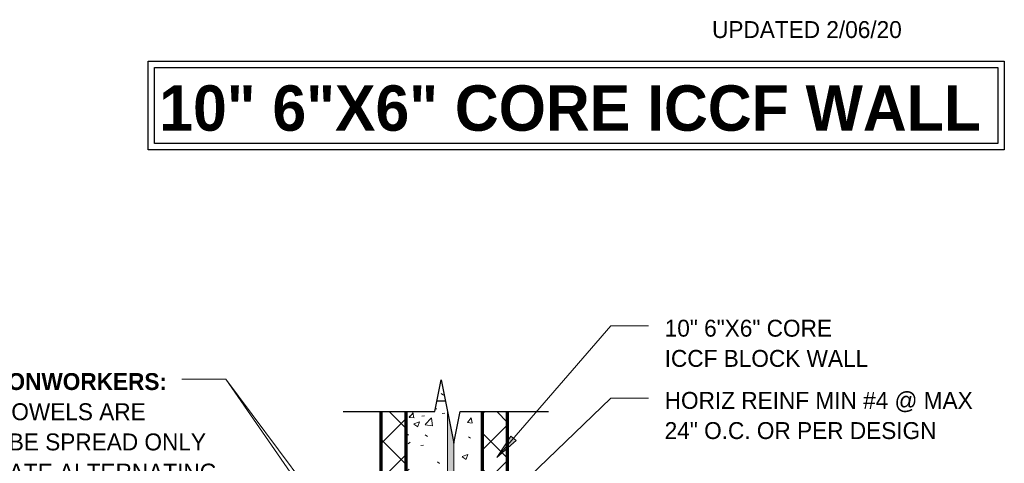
# Model space of a CAD drawing. Header units: inches. Extents: x 298 to 1415, y -40 to 187.
# Tile 19 of 32: x 1062 to 1140, y 96 to 131. Entities that reach past the tile are written whole.
import ezdxf

# ---------------------------------------------------------------- set-up
doc = ezdxf.new("R2010")
doc.units = ezdxf.units.IN
doc.header["$MEASUREMENT"] = 0
for name, color, linetype, lineweight in [('A-ANNO-TEXT', 2, 'Continuous', 9), ('A-DETL', 5, 'Continuous', 70), ('A-DETL-GENF', 3, 'Continuous', 9), ('A-DETL-HLIN', 3, 'Continuous', 70), ('A-DETL-MLIN', 3, 'Continuous', 30)]:
    doc.layers.add(name, color=color, linetype=linetype, lineweight=lineweight)
pattern_1 = [(50, (985.105, 0), (4.59071, -0.40187), [0.48, -5.28]), (355, (985.105, 0), (-0.88784, 4.8137), [0.384, -4.224]), (100.451, (985.487, -0.033), (3.70197, 4.41272), [0.408, -4.487]), (46.184, (985.105, 1.28), (6.83066, -1.05904), [0.72, -7.92]), (96.636, (985.674, 1.192), (5.98166, 6.234), [0.612, -6.731]), (351.184, (985.105, 1.28), (5.98208, 6.23382), [0.576, -6.336]), (21, (985.745, 0.96), (3.82029, -2.5771), [0.48, -5.28]), (326, (985.745, 0.96), (1.5572, 4.64059), [0.384, -4.224]), (71.451, (986.063, 0.745), (5.37715, 2.0647), [0.408, -4.487]), (37.5, (985.105, 0), (0.077972, 2.130786), [0.211, -3.962, 0.211, -4.077, -4.24]), (37.5, (985.105, 0), (0.077972, 2.130786), [-8.461, 0.211, -4.029]), (7.5, (985.105, 0), (1.683907, 2.52439), [0.211, -2.234, 0.211, -3.866, -1.616]), (7.5, (985.105, 0), (1.683907, 2.52439), [-6.522, 0.211, -1.405]), (327.5, (983.678, 0), (3.416527, -0.144297), [0.211, -1.389, 0.211, -4.781, -6.624]), (327.5, (983.678, 0), (3.416527, -0.144297), [-6.592, 0.211, -6.413]), (317.5, (983.038, 0), (3.732463, 0.640715), [0.211, -1.869, 0.211, -3.104, -4.704]), (317.5, (983.038, 0), (3.732463, 0.640715), [-5.395, 0.211, -4.493])]
pattern_2 = [(45, (985.105, 0), (-1.414214, 1.414214), []), (135, (985.105, 0), (-1.414214, -1.414214), [])]

# ---------------------------------------------------------------- blocks, each defined once
blk = doc.blocks.new('Reinf Bar Eleva_ WITH SLAB0')
at = {"layer": 'A-DETL-GENF'}
blk.add_hatch(color=256, dxfattribs=at).paths.add_polyline_path([(0, 0), (0, -0.5), (41.642, -0.5), (44.142, 0)], flags=0)
for p, q in [((44.142, 0), (0, 0)), ((0, 0), (0, -0.5)), ((0, -0.5), (41.642, -0.5))]:
    blk.add_line(p, q, dxfattribs=at)
blk = doc.blocks.new('Break Line2 - B_ WITH SLAB0')
at = {"layer": 'A-DETL-GENF', "lineweight": 30}
for p, q in [((-1, 0), (-0.5, 2.5)), ((-0.5, 2.5), (0.5, -2.5)), ((-8.216, 0), (-1, 0)), ((0.5, -2.5), (1, 0)), ((1, 0), (7.992, 0))]:
    blk.add_line(p, q, dxfattribs=at)

msp = doc.modelspace()

# ---------------------------------------------------------------- hatches: boundary and pattern name
at = {"layer": 'A-ANNO-TEXT'}
msp.add_hatch(color=7, dxfattribs=at).paths.add_polyline_path([(1101.64699028, 97.65078571), (1101.24850795, 97.99506744), (1100.14020945, 96.30953964)], flags=0)
at = {"layer": 'A-DETL-GENF'}
h = msp.add_hatch(dxfattribs=at)
h.set_pattern_fill('FP6_16', style=0, pattern_type=2)
h.set_pattern_definition(pattern_1)
h.paths.add_polyline_path([(1095.80733137, 102.04482759), (1095.65056185, 102.04482759), (1095.22894661, 99.93675141), (1092.97894661, 99.93675141), (1092.97894661, 91.79482759), (1096.22894661, 91.79482759), (1096.22894661, 99.93675141)], flags=0)
h = msp.add_hatch(dxfattribs=at)
h.set_pattern_fill('FP6_16', style=0, pattern_type=2)
h.set_pattern_definition(pattern_1)
h.paths.add_polyline_path([(1095.72894661, 102.43675141), (1095.65056185, 102.04482759), (1095.80733137, 102.04482759)], flags=0)
h = msp.add_hatch(dxfattribs=at)
h.set_pattern_fill('FP6_17', style=0, pattern_type=2)
h.set_pattern_definition(pattern_2)
h.paths.add_polyline_path([(1090.97894661, 91.79482759), (1092.97894661, 91.79482759), (1092.97894661, 99.93675141), (1090.97894661, 99.93675141)], flags=0)
h = msp.add_hatch(dxfattribs=at)
h.set_pattern_fill('FP6_16', style=0, pattern_type=2)
h.set_pattern_definition(pattern_1)
h.paths.add_polyline_path([(1096.72894661, 97.43675141), (1096.72894661, 91.79482759), (1098.97894661, 91.79482759), (1098.97894661, 99.93675141), (1097.22894661, 99.93675141)], flags=0)
h = msp.add_hatch(dxfattribs=at)
h.set_pattern_fill('FP6_17', style=0, pattern_type=2)
h.set_pattern_definition(pattern_2)
h.paths.add_polyline_path([(1098.97894661, 91.79482759), (1100.97894661, 91.79482759), (1100.97894661, 99.93675141), (1098.97894661, 99.93675141)], flags=0)

# ---------------------------------------------------------------- linework, layer by layer
at = {"layer": 'A-ANNO-TEXT', "color": 7}
for p, q in [((1100.14020945, 96.30953964), (1109.1210309, 106.70422071)), ((1109.1210309, 106.70422071), (1112.1010076, 106.70422071)), ((1078.74425036, 102.4961029), (1075.26657252, 102.4961029)), ((1095.08191977, 78.97732596), (1078.74425036, 102.4961029)), ((1097.45257374, 77.45099347), (1078.74425036, 102.4961029)), ((1097.33635434, 89.63492523), (1109.1210309, 101.00963455)), ((1109.1210309, 101.00963455), (1112.1010076, 101.00963455)), ((1101.24850795, 97.99506744), (1100.14020945, 96.30953964)), ((1101.64699028, 97.65078571), (1101.24850795, 97.99506744)), ((1100.14020945, 96.30953964), (1101.64699028, 97.65078571))]:
    msp.add_line(p, q, dxfattribs=at)
at = {"layer": 'A-DETL', "lineweight": 30}
for p, q in [((1072.6215701, 127.58670846), (1140.18590577, 127.58670846)), ((1072.6215701, 120.58670846), (1072.6215701, 127.58670846)), ((1140.18590577, 127.58670846), (1140.18590577, 120.58670846)), ((1073.1215701, 127.08670846), (1139.68590577, 127.08670846)), ((1073.1215701, 121.08670846), (1073.1215701, 127.08670846)), ((1139.68590577, 127.08670846), (1139.68590577, 121.08670846)), ((1140.18590577, 120.58670846), (1072.6215701, 120.58670846)), ((1139.68590577, 121.08670846), (1073.1215701, 121.08670846))]:
    msp.add_line(p, q, dxfattribs=at)
at = {"layer": 'A-DETL-HLIN'}
for p, q in [((1090.97894661, 99.93675141), (1090.97894661, 91.79482759)), ((1092.97894661, 91.79482759), (1092.97894661, 99.93675141)), ((1098.97894661, 99.93675141), (1098.97894661, 91.79482759)), ((1100.97894661, 91.79482759), (1100.97894661, 99.93675141))]:
    msp.add_line(p, q, dxfattribs=at)
at = {"layer": 'A-DETL-MLIN'}
msp.add_line((1095.40056185, 100.79482759), (1096.05733137, 100.79482759), dxfattribs=at)

# ---------------------------------------------------------------- block references
at = {"layer": 'A-DETL-GENF'}
msp.add_blockref('Break Line2 - B_ WITH SLAB0', (1096.22894661, 99.93675141), dxfattribs=at)
at = {"layer": 'A-DETL-GENF', "rotation": 89.99999999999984}
msp.add_blockref('Reinf Bar Eleva_ WITH SLAB0', (1096.22894661, 55.79482759), dxfattribs=at)

# ---------------------------------------------------------------- texts
at = {"layer": 'A-ANNO-TEXT', "color": 7, "attachment_point": 1}
for s, insert, char_height, width, line_spacing_factor in [('\\fStylus BT|b0|i0|c0|p34|;UPDATED 2/06/20', (1117.12158214, 130.7409633), 1.3341121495, 19.422, 1.070803), ('\\fStylus BT|b1|i0|c0|p34|;10" 6"X6" CORE ICCF WALL', (1073.49382139, 125.673586), 3.5825545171, 77.568, 1.063354), ('\\fStylus BT|b0|i0|c0|p34|;10" 6"X6" CORE\\PICCF BLOCK WALL', (1113.3810076, 107.18357096), 1.3341121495, 19.08, 1.070803), ('\\fStylus BT|b1|i0|c0|p34|;NOTE TO IRONWORKERS:\\fStylus BT|b0|i0|c0|p34|;\\PVERTICAL DOWELS ARE\\PSHOWN TO BE SPREAD ONLY\\PTO ILLUSTRATE ALTERNATING\\PDIRECTION. KEEP VERT\\PDOWELS IN LINE/IN PLANE.', (1051.30657252, 102.97545314), 1.3341121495, 31.032, 1.070803), ('\\fStylus BT|b0|i0|c0|p34|;HORIZ REINF MIN #4 @ MAX\\P24" O.C. OR PER DESIGN', (1113.3810076, 101.4889848), 1.3341121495, 30.186, 1.070803)]:
    msp.add_mtext(s, dxfattribs=dict(at, insert=insert, char_height=char_height, width=width, line_spacing_factor=line_spacing_factor))

doc.saveas('drawing.dxf')
